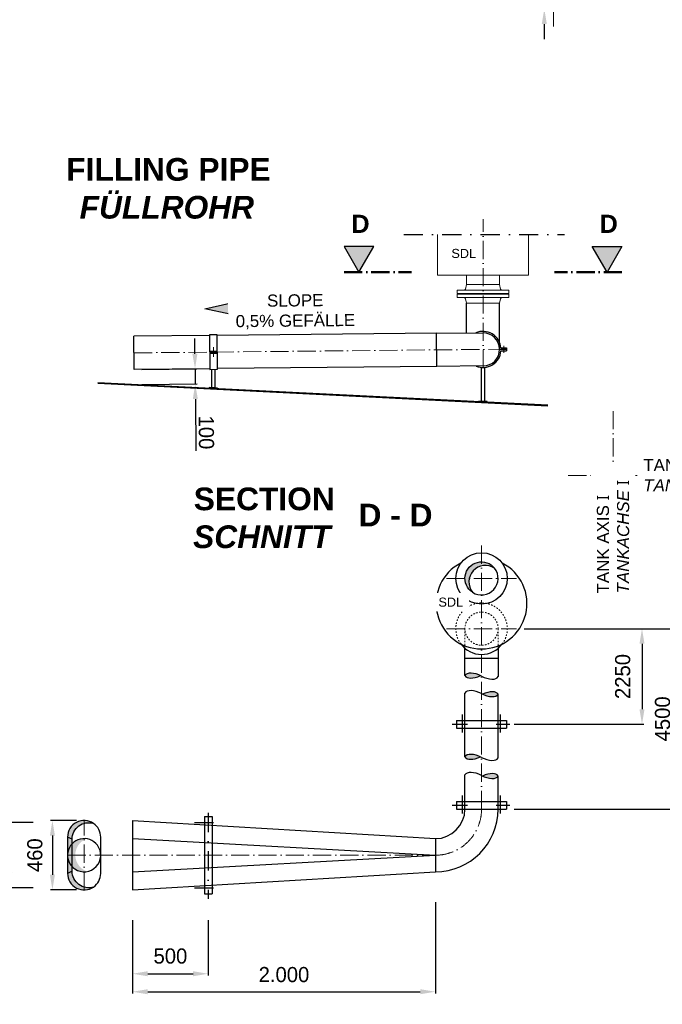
# Model space of a CAD drawing. Header units: millimetres. Extents: x -48448 to 452754, y -13941 to 17062.
# Tile 14 of 256: x -38752 to -34508, y -7557 to -1053. Entities that reach past the tile are written whole.
import ezdxf

# ---------------------------------------------------------------- set-up
doc = ezdxf.new("R2010")
doc.units = ezdxf.units.MM
for name, pattern in [('ACAD_ISO10W100', [18, 12, -3, 0, -3]), ('DASHDOT', [25.4, 12.7, -6.35, 0, -6.35]), ('JIS_02_1.0', [2, 1, -1])]:
    doc.linetypes.add(name, pattern=pattern)
doc.layers.add('Bemaßung', color=7, linetype='Continuous', lineweight=13)
doc.layers.add('Beschriftung', color=7, linetype='Continuous')
doc.styles.add('LBB3.5M1000', font='isocp.shx', dxfattribs={"height": 3.5})
doc.dimstyles.new('DIN', dxfattribs={"dimtxt": 2.5, "dimasz": 2.5, "dimexe": 1.25, "dimexo": 0.625, "dimtad": 1, "dimtih": 1, "dimdec": 4, "dimdsep": 46, "dimlunit": 6, "dimtxsty": 'Standard', "dimcen": 2.5, "dimadec": 0, "dimazin": 0, "dimtfac": 1, "dimtdec": 4, "dimtmove": 0, "dimatfit": 3, "dimfxl": 0, "dimtvp": 1, "dimtolj": 1, "dimtzin": 0, "dimarcsym": 0})

# ---------------------------------------------------------------- blocks, each defined once
blk = doc.blocks.new('*D73')
at = {"layer": 'Bemaßung', "color": 0, "lineweight": -2, "transparency": 16777216}
for p, q in [((-38006.79676554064, -7001.643023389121), (-38006.79676554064, -7367.604423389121)), ((-37506.79676554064, -7001.643023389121), (-37506.79676554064, -7367.604423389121)), ((-37906.79676554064, -7355.104423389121), (-37606.79676554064, -7355.104423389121))]:
    blk.add_line(p, q, dxfattribs=at)
at = {"layer": 'Bemaßung', "color": 0, "transparency": 16777216}
for points in [[(-37906.79676554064, -7338.437756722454), (-37906.79676554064, -7371.771090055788), (-38006.79676554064, -7355.104423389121)], [(-37606.79676554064, -7338.437756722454), (-37606.79676554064, -7371.771090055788), (-37506.79676554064, -7355.104423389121)]]:
    blk.add_solid(points, dxfattribs=at)
at = {"layer": 'DEFPOINTS', "color": 0, "transparency": 16777216}
for p in [(-38006.79676554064, -6801.643023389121), (-37506.79676554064, -6801.643023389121), (-37506.79676554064, -7355.104423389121)]:
    blk.add_point(p, dxfattribs=at)
at = {"layer": 'Bemaßung', "color": 0, "transparency": 16777216, "insert": (-37756.79676554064, -7238.681420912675), "char_height": 100, "attachment_point": 5}
blk.add_mtext('\\A1;500', dxfattribs=at)
blk = doc.blocks.new('*D74')
at = {"layer": 'Bemaßung', "color": 0, "lineweight": -2, "transparency": 16777216}
for p, q in [((-36006.79676554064, -6881.643023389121), (-36006.79676554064, -7486.467855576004)), ((-38006.79676554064, -7001.643023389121), (-38006.79676554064, -7486.467855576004)), ((-37906.79676554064, -7473.967855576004), (-36106.79676554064, -7473.967855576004))]:
    blk.add_line(p, q, dxfattribs=at)
at = {"layer": 'Bemaßung', "color": 0, "transparency": 16777216}
for points in [[(-37906.79676554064, -7457.301188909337), (-37906.79676554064, -7490.634522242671), (-38006.79676554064, -7473.967855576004)], [(-36106.79676554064, -7457.301188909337), (-36106.79676554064, -7490.634522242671), (-36006.79676554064, -7473.967855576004)]]:
    blk.add_solid(points, dxfattribs=at)
at = {"layer": 'DEFPOINTS', "color": 0, "transparency": 16777216}
for p in [(-36006.79676554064, -6681.643023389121), (-38006.79676554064, -6801.643023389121), (-36006.79676554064, -7473.967855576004)]:
    blk.add_point(p, dxfattribs=at)
at = {"layer": 'Bemaßung', "color": 0, "transparency": 16777216, "insert": (-37006.79676554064, -7361.26540341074), "char_height": 100, "attachment_point": 5}
blk.add_mtext('\\A1;2.000', dxfattribs=at)
blk = doc.blocks.new('*D69')
at = {"layer": 'Bemaßung', "color": 0, "lineweight": -2, "transparency": 16777216}
for p, q in [((-38663.23666554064, -6356.243023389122), (-38831.01177799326, -6356.243023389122)), ((-38818.51177799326, -6456.243023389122), (-38818.51177799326, -6687.94302338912)), ((-38663.23666554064, -6787.94302338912), (-38831.01177799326, -6787.94302338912))]:
    blk.add_line(p, q, dxfattribs=at)
at = {"layer": 'Bemaßung', "color": 0, "transparency": 16777216}
for points in [[(-38835.17844465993, -6456.243023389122), (-38801.8451113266, -6456.243023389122), (-38818.51177799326, -6356.243023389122)], [(-38835.17844465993, -6687.94302338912), (-38801.8451113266, -6687.94302338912), (-38818.51177799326, -6787.94302338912)]]:
    blk.add_solid(points, dxfattribs=at)
at = {"layer": 'DEFPOINTS', "color": 0, "transparency": 16777216}
for p in [(-38363.23666554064, -6356.243023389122), (-38818.51177799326, -6787.94302338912), (-38363.23666554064, -6787.94302338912)]:
    blk.add_point(p, dxfattribs=at)
at = {"layer": 'Bemaßung', "color": 0, "transparency": 16777216, "insert": (-38923.6909916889, -6572.093023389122), "char_height": 100, "attachment_point": 5, "rotation": 90}
blk.add_mtext('\\A1;350', dxfattribs=at)
blk = doc.blocks.new('*D75')
at = {"layer": 'Bemaßung', "color": 0, "lineweight": -2, "transparency": 16777216}
for p, q in [((-38376.60126554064, -6342.543023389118), (-38548.64035340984, -6342.543023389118)), ((-38536.14035340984, -6442.543023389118), (-38536.14035340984, -6701.64302338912)), ((-38376.60126554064, -6801.64302338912), (-38548.64035340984, -6801.64302338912))]:
    blk.add_line(p, q, dxfattribs=at)
at = {"layer": 'Bemaßung', "color": 0, "transparency": 16777216}
for points in [[(-38552.8070200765, -6442.543023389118), (-38519.47368674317, -6442.543023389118), (-38536.14035340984, -6342.543023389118)], [(-38552.8070200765, -6701.64302338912), (-38519.47368674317, -6701.64302338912), (-38536.14035340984, -6801.64302338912)]]:
    blk.add_solid(points, dxfattribs=at)
at = {"layer": 'DEFPOINTS', "color": 0, "transparency": 16777216}
for p in [(-38326.60126554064, -6342.543023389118), (-38536.14035340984, -6801.64302338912), (-38326.60126554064, -6801.64302338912)]:
    blk.add_point(p, dxfattribs=at)
at = {"layer": 'Bemaßung', "color": 0, "transparency": 16777216, "insert": (-38651.97788173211, -6572.093023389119), "char_height": 100, "attachment_point": 5, "rotation": 90}
blk.add_mtext('\\A1;460', dxfattribs=at)
blk = doc.blocks.new('*D76')
at = {"layer": 'Bemaßung', "color": 0, "lineweight": -2, "transparency": 16777216}
for p, q in [((-35421.38452823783, -5075.67602338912), (-34378.49970858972, -5075.676023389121)), ((-34390.99970858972, -5175.676023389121), (-34390.99970858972, -6167.093023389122)), ((-35486.79676554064, -6267.093023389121), (-34378.49970858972, -6267.093023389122))]:
    blk.add_line(p, q, dxfattribs=at)
at = {"layer": 'Bemaßung', "color": 0, "transparency": 16777216}
for points in [[(-34407.66637525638, -5175.676023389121), (-34374.33304192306, -5175.676023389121), (-34390.99970858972, -5075.676023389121)], [(-34407.66637525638, -6167.093023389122), (-34374.33304192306, -6167.093023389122), (-34390.99970858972, -6267.093023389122)]]:
    blk.add_solid(points, dxfattribs=at)
at = {"layer": 'DEFPOINTS', "color": 0, "transparency": 16777216}
for p in [(-35471.38452823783, -5075.67602338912), (-35536.79676554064, -6267.093023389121), (-34390.99970858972, -6267.093023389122)]:
    blk.add_point(p, dxfattribs=at)
at = {"layer": 'Bemaßung', "color": 0, "transparency": 16777216, "insert": (-34506.1611916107, -5671.384523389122), "char_height": 100, "attachment_point": 5, "rotation": 90}
blk.add_mtext('\\A1;4500', dxfattribs=at)
blk = doc.blocks.new('*D70')
at = {"layer": 'Bemaßung', "color": 0, "lineweight": -2, "transparency": 16777216}
for p, q in [((-35421.38452823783, -5075.67602338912), (-34629.51784075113, -5075.676023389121)), ((-34642.01784075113, -5175.676023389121), (-34642.01784075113, -5607.396223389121)), ((-35486.79676554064, -5707.39622338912), (-34629.51784075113, -5707.396223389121))]:
    blk.add_line(p, q, dxfattribs=at)
at = {"layer": 'Bemaßung', "color": 0, "transparency": 16777216}
for points in [[(-34658.68450741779, -5175.676023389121), (-34625.35117408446, -5175.676023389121), (-34642.01784075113, -5075.676023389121)], [(-34658.68450741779, -5607.396223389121), (-34625.35117408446, -5607.396223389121), (-34642.01784075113, -5707.396223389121)]]:
    blk.add_solid(points, dxfattribs=at)
at = {"layer": 'DEFPOINTS', "color": 0, "transparency": 16777216}
for p in [(-35471.38452823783, -5075.67602338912), (-35536.79676554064, -5707.39622338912), (-34642.01784075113, -5707.396223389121)]:
    blk.add_point(p, dxfattribs=at)
at = {"layer": 'Bemaßung', "color": 0, "transparency": 16777216, "insert": (-34769.10950833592, -5391.536123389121), "char_height": 100, "attachment_point": 5, "rotation": 90}
blk.add_mtext('\\A1;2250', dxfattribs=at)
blk = doc.blocks.new('*D71')
at = {"layer": 'Bemaßung', "color": 0, "lineweight": -2, "transparency": 16777216}
for p, q in [((-37595.13565336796, -3259.279304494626), (-37596.13491534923, -3159.284297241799)), ((-37946.00060137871, -3362.790532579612), (-37581.63701548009, -3359.149403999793)), ((-37594.1363913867, -3359.274311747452), (-37593.13712940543, -3459.269319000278)), ((-37945.0013393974, -3462.785539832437), (-37580.63775349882, -3459.14441125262)), ((-37592.13786742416, -3559.264326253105), (-37588.73294661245, -3899.990870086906))]:
    blk.add_line(p, q, dxfattribs=at)
at = {"layer": 'Bemaßung', "color": 0, "transparency": 16777216}
for points in [[(-37578.46981882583, -3259.112760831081), (-37611.8014879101, -3259.445848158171), (-37594.1363913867, -3359.274311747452)], [(-37575.47203288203, -3559.09778258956), (-37608.8037019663, -3559.430869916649), (-37593.13712940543, -3459.269319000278)]]:
    blk.add_solid(points, dxfattribs=at)
at = {"layer": 'DEFPOINTS', "color": 0, "transparency": 16777216}
for p in [(-37995.99810500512, -3363.290163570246), (-37994.99884302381, -3463.285170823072), (-37593.13712940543, -3459.269319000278)]:
    blk.add_point(p, dxfattribs=at)
at = {"layer": 'Bemaßung', "color": 0, "transparency": 16777216, "insert": (-37519.935555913, -3779.297377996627), "char_height": 100, "attachment_point": 5, "rotation": 270.5725444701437}
blk.add_mtext('\\A1;100', dxfattribs=at)
blk = doc.blocks.new('*D80')
at = {"layer": 'Bemaßung', "color": 0, "lineweight": -2, "transparency": 16777216}
for p, q in [((-35287.20737239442, -831.2252517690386), (-35287.20737239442, -541.2252517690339)), ((-35202.43627216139, -931.2252517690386), (-35299.70737239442, -931.2252517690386)), ((-35287.20737239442, -981.2252517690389), (-35287.20737239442, -931.2252517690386)), ((-35052.43627216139, -981.225251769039), (-35299.70737239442, -981.2252517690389)), ((-35287.20737239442, -1081.225251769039), (-35287.20737239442, -1181.225251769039))]:
    blk.add_line(p, q, dxfattribs=at)
at = {"layer": 'Bemaßung', "color": 0, "transparency": 16777216}
for points in [[(-35303.87403906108, -831.2252517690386), (-35270.54070572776, -831.2252517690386), (-35287.20737239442, -931.2252517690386)], [(-35303.87403906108, -1081.225251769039), (-35270.54070572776, -1081.225251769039), (-35287.20737239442, -981.2252517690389)]]:
    blk.add_solid(points, dxfattribs=at)
at = {"layer": 'DEFPOINTS', "color": 0, "transparency": 16777216}
for p in [(-35102.43627216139, -931.2252517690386), (-35287.20737239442, -981.2252517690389), (-34952.43627216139, -981.225251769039)]:
    blk.add_point(p, dxfattribs=at)
at = {"layer": 'Bemaßung', "color": 0, "transparency": 16777216, "insert": (-35357.20737239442, -636.2252517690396), "char_height": 100, "attachment_point": 5, "rotation": 90}
blk.add_mtext('\\A1;50', dxfattribs=at)

msp = doc.modelspace()

# ---------------------------------------------------------------- hatches: boundary and pattern name
h = msp.add_hatch(color=256)
edge = h.paths.add_edge_path()
edge.add_arc((-35701.79676520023, -4743.676023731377), 109.5499999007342, 38.31748586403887, 236.71165253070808, ccw=False)
edge.add_arc((-35675.97206554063, -4767.32792338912), 109.5499999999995, 56.71165277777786, 218.3174861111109)
at = {"layer": 'Bemaßung'}
h = msp.add_hatch(color=256, dxfattribs=at)
h.dxf.hatch_style = 1
h.paths.add_polyline_path([(-37529.0029229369, -2962.688471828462), (-37364.86473219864, -2924.578244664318), (-37364.13590740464, -2997.510910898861)])
h = msp.add_hatch(color=256, dxfattribs=at)
h.dxf.hatch_style = 1
edge = h.paths.add_edge_path()
edge.add_ellipse((-35723.17039628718, -5430.705841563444), major_axis=(-88.17636983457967, 45.15272919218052), ratio=0.4720939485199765, start_angle=270, end_angle=360, ccw=False)
edge.add_ellipse((-35723.17039628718, -5340.400380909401), major_axis=(-88.17636983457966, -45.15272919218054), ratio=0.4720939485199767, start_angle=0, end_angle=85.3473416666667, ccw=False)
edge = h.paths.add_edge_path()
edge.add_ellipse((-35680.5377347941, -5553.518041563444), major_axis=(88.17636983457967, 45.15272919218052), ratio=0.4720939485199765, start_angle=0, end_angle=85.3473416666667, ccw=False)
edge.add_ellipse((-35680.5377347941, -5463.212580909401), major_axis=(88.17636983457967, -45.15272919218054), ratio=0.4720939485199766, start_angle=270, end_angle=360, ccw=False)
edge = h.paths.add_edge_path()
edge.add_ellipse((-35723.17039628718, -5877.035293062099), major_axis=(-88.17636983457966, -45.15272919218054), ratio=0.4720939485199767, start_angle=0, end_angle=85.3473416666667, ccw=False)
edge.add_ellipse((-35723.17039628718, -5967.340753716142), major_axis=(-88.17636983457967, 45.15272919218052), ratio=0.4720939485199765, start_angle=270, end_angle=360, ccw=False)
edge = h.paths.add_edge_path()
edge.add_ellipse((-35680.5377347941, -6003.6915930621), major_axis=(88.17636983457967, -45.15272919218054), ratio=0.4720939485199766, start_angle=270, end_angle=360, ccw=False)
edge.add_ellipse((-35680.5377347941, -6093.997053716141), major_axis=(88.17636983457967, 45.15272919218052), ratio=0.4720939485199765, start_angle=0, end_angle=85.3473416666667, ccw=False)

# ---------------------------------------------------------------- linework, layer by layer
at = {"linetype": 'ACAD_ISO10W100', "lineweight": 18, "ltscale": 10}
for p, q in [((-35692.20787932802, -3354.347044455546), (-35692.20787932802, -2370.473244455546)), ((-37997.09279650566, -3253.745633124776), (-35559.69310628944, -3229.388408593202)), ((-37472.43940527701, -3216.437760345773), (-37471.79861157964, -3280.561255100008)), ((-34831.79676554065, -4838.632788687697), (-34831.79676554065, -3637.34215663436)), ((-35129.7208915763, -4063.676023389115), (-33878.53101910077, -4063.676023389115)), ((-35701.79676554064, -6267.093023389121), (-35701.79676554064, -4513.263786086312)), ((-35932.20900284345, -4743.67602338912), (-35471.38452823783, -4743.67602338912)), ((-35932.20900284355, -5075.67602338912), (-35471.38452823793, -5075.67602338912))]:
    msp.add_line(p, q, dxfattribs=at)
at = {"linetype": 'DASHDOT', "ltscale": 10}
for p, q in [((-36216.15577932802, -2472.677344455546), (-35154.45577932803, -2472.677344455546)), ((-35826.79676554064, -5762.147423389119), (-35826.79676554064, -5643.04512338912)), ((-35576.79676554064, -5762.147423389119), (-35576.79676554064, -5643.04512338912)), ((-35894.89466554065, -5707.39622338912), (-35794.89466554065, -5707.39622338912)), ((-35604.89466554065, -5707.39622338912), (-35514.89466554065, -5707.39622338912)), ((-35894.89466554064, -6242.093023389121), (-35794.89466554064, -6242.093023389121)), ((-35604.89466554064, -6242.093023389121), (-35514.89466554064, -6242.093023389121)), ((-37598.70106554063, -6787.94302338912), (-37444.35466554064, -6787.94302338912))]:
    msp.add_line(p, q, dxfattribs=at)
at = {"linetype": 'ACAD_ISO10W100', "lineweight": 50, "ltscale": 10}
for p, q in [((-36609.87016834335, -2720.857618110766), (-36163.59218976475, -2720.857618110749)), ((-34774.5455903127, -2720.857618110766), (-35220.8235688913, -2720.857618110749))]:
    msp.add_line(p, q, dxfattribs=at)
at = {"linetype": 'Continuous', "ltscale": 10}
for p, q in [((-35801.75787932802, -3122.251920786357), (-35801.75787932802, -2925.712644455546)), ((-35582.65787932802, -3230.712644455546), (-35582.65787932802, -2925.712644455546)), ((-35998.28734294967, -3124.215863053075), (-35693.30257082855, -3121.168114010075)), ((-37498.21245174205, -3139.204792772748), (-37998.18748800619, -3144.201102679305)), ((-37995.99810500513, -3363.290163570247), (-37998.18748800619, -3144.201102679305)), ((-35998.28734294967, -3124.215863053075), (-37448.21494811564, -3138.705161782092)), ((-35996.09795994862, -3343.304923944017), (-35998.28734294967, -3124.215863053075)), ((-37497.18209427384, -3242.311489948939), (-37447.18459064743, -3241.811858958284)), ((-37497.12256892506, -3248.26812373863), (-37447.12506529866, -3247.768492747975)), ((-37497.11295155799, -3249.230522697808), (-37447.11544793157, -3248.730891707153)), ((-35573.5451391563, -3220.712644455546), (-35536.79676554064, -3220.712644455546)), ((-35573.5451391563, -3240.712644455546), (-35536.79676554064, -3240.712644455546)), ((-35536.79676554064, -3220.712644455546), (-35536.79676554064, -3240.712644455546)), ((-37497.05342620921, -3255.187156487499), (-37447.0559225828, -3254.687525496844)), ((-37496.023068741, -3358.293853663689), (-37995.99810500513, -3363.290163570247)), ((-35996.09795994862, -3343.304923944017), (-37446.02556511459, -3357.794222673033)), ((-35691.1131878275, -3340.257174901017), (-35996.09795994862, -3343.304923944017)), ((-35811.34676612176, -5385.553110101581), (-35811.34676578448, -5205.671398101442)), ((-35592.24676555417, -5205.671398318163), (-35592.36136495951, -5392.603510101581)), ((-35811.34676554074, -5271.124592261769), (-35592.24676555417, -5271.121730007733)), ((-35811.34676554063, -5922.188023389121), (-35811.34676612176, -5501.314912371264)), ((-35592.24676554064, -5929.01142338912), (-35592.36136495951, -5508.365312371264)), ((-35866.79676554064, -5682.39622338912), (-35866.79676554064, -5732.39622338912)), ((-35866.79676554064, -5682.39622338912), (-35536.79676554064, -5682.39622338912)), ((-35536.79676554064, -5682.39622338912), (-35536.79676554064, -5732.39622338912)), ((-35866.79676554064, -5732.39622338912), (-35536.79676554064, -5732.39622338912)), ((-35811.34676554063, -6267.093023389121), (-35811.34676554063, -6041.793923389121)), ((-35592.24676554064, -6267.093023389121), (-35592.24676554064, -6048.61732338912)), ((-35866.79676554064, -6217.093023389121), (-35866.79676554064, -6267.093023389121)), ((-35866.79676554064, -6217.093023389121), (-35536.79676554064, -6217.093023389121)), ((-35536.79676554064, -6217.093023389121), (-35536.79676554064, -6267.093023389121)), ((-35866.79676554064, -6267.093023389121), (-35536.79676554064, -6267.093023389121)), ((-38006.79676554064, -6801.643023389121), (-36006.79676554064, -6681.643023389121)), ((-37531.79676554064, -6827.94302338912), (-37481.79676554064, -6827.94302338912))]:
    msp.add_line(p, q, dxfattribs=at)
for p, q in [((-35264.90716291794, -3599.844920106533), (-38236.27907932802, -3451.276096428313)), ((-35264.90716291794, -3605.145253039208), (-38236.27907932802, -3456.576429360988)), ((-38406.13926554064, -6677.460123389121), (-38436.15126554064, -6692.093023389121))]:
    msp.add_line(p, q)
at = {"linetype": 'JIS_02_1.0', "lineweight": 18, "ltscale": 10}
for p, q in [((-35811.34676578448, -5205.671398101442), (-35811.34676554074, -5075.676023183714)), ((-35592.24676555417, -5205.671398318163), (-35592.24676555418, -5075.674307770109))]:
    msp.add_line(p, q, dxfattribs=at)
at = {"linetype": 'Continuous', "ltscale": 10}
for points in [[(-37529.0029229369, -2962.688471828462), (-37364.86473219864, -2924.578244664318), (-37364.13590740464, -2997.510910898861), (-37529.0029229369, -2962.688471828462)], [(-37495.98110950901, -3362.492666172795), (-37445.9836058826, -3361.993035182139), (-37448.25690734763, -3134.506349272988), (-37498.25441097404, -3135.005980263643)], [(-37500.844265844, -3488.047893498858), (-37445.59690002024, -3490.810266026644), (-37445.34500486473, -3485.772370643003), (-37500.59237068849, -3483.009998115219)], [(-35720.05734786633, -3577.087375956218), (-35664.80998204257, -3579.849748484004), (-35664.55808688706, -3574.811853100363), (-35719.80545271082, -3572.049480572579)]]:
    msp.add_lwpolyline(points, close=True, dxfattribs=at)
for points in [[(-37462.6076739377, -3362.159161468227), (-37462.6076739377, -3484.909235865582), (-37483.42033261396, -3483.868601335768), (-37483.38320388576, -3362.366773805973)], [(-35702.6334146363, -3572.908083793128), (-35702.59822155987, -3349.341842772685)], [(-35681.82075596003, -3349.342124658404), (-35681.82075596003, -3573.948718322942)]]:
    msp.add_lwpolyline(points, dxfattribs=at)
msp.add_lwpolyline([(-35761.92359204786, -4835.250950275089, -1.174935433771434), (-35615.84523903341, -4675.752996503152, 0.851110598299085), (-35761.92359149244, -4835.250951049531)], format="xyb", dxfattribs=at)
msp.add_circle((-35701.79676554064, -4743.67602338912), 170, dxfattribs=at)
at = {"linetype": 'JIS_02_1.0', "lineweight": 18, "ltscale": 10}
msp.add_circle((-35701.79676554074, -5075.67602338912), 109.5500000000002, dxfattribs=at)
at = {"linetype": 'Continuous', "ltscale": 10}
for centre, radius, start, end in [((-35692.20787932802, -3230.712644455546), 109.55, 270.5725444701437, 90.57254447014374), ((-35701.79676554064, -4743.67602338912), 109.55, 236.7116527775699, 38.31748611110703), ((-35701.79676554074, -5075.67602338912), 170, 216.4649027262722, 323.5350972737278), ((-38326.60126554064, -6692.093023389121), 109.55, 304.7580111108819, 0)]:
    msp.add_arc(centre, radius, start, end, dxfattribs=at)
at = {"linetype": 'JIS_02_1.0', "lineweight": 18, "ltscale": 10}
msp.add_arc((-35701.79676554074, -5075.67602338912), 170, 323.535097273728, 216.464902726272, dxfattribs=at)
at = {"linetype": 'Continuous', "ltscale": 10}
for centre, major_axis, ratio, start_param, end_param in [((-35723.17039628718, -5430.705841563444), (-88.17636983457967, 45.15272919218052), 0.4720939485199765, 4.71238898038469, 6.283185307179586), ((-35723.17039628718, -5340.400380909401), (-88.17636983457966, -45.15272919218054), 0.4720939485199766, 0, 1.489592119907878), ((-35680.5377347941, -5347.450780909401), (88.17636983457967, -45.15272919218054), 0.4720939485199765, 4.71238898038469, 6.283185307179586), ((-35723.17039628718, -5546.467641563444), (-88.17636983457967, 45.15272919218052), 0.4720939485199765, 4.71238898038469, 6.283185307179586), ((-35680.5377347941, -5463.212580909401), (88.17636983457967, -45.15272919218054), 0.4720939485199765, 4.71238898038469, 6.283185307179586), ((-35680.5377347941, -5553.518041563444), (88.17636983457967, 45.15272919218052), 0.4720939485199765, 0, 1.489592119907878), ((-35723.17039628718, -5967.340753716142), (-88.17636983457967, 45.15272919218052), 0.4720939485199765, 4.71238898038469, 6.283185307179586), ((-35723.17039628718, -5877.035293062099), (-88.17636983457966, -45.15272919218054), 0.4720939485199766, 0, 1.489592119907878), ((-35680.5377347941, -5884.085693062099), (88.17636983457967, -45.15272919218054), 0.4720939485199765, 4.71238898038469, 6.283185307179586), ((-35723.17039628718, -6086.946653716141), (-88.17636983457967, 45.15272919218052), 0.4720939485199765, 4.71238898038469, 6.283185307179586), ((-35680.5377347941, -6003.6915930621), (88.17636983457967, -45.15272919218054), 0.4720939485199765, 4.71238898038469, 6.283185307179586), ((-35680.5377347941, -6093.997053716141), (88.17636983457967, 45.15272919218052), 0.4720939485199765, 0, 1.489592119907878)]:
    msp.add_ellipse(centre, major_axis=major_axis, ratio=ratio, start_param=start_param, end_param=end_param, dxfattribs=at)

# ---------------------------------------------------------------- texts
at = {"insert": (-39395.42698575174, -6360.573262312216), "char_height": 120, "width": 195.9471091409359, "attachment_point": 1, "style": 'LBB3.5M1000', "bg_fill": 2}
msp.add_mtext('\\pi37.769;{\\fArial|b1|i0|c0|p34;A}', dxfattribs=at)
at = {"layer": 'Beschriftung', "char_height": 120, "width": 195.9471091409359, "attachment_point": 1, "style": 'LBB3.5M1000', "bg_fill": 2}
for insert in [(-42166.51249614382, -963.0540978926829), (-42166.51249614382, -7377.035142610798)]:
    msp.add_mtext('\\pi47.714;{\\fArial|b1|i0|c0|p34;B}', dxfattribs=dict(at, insert=insert))

# ---------------------------------------------------------------- dimensions: what is measured, and where the dimension line sits
at = {"layer": 'Bemaßung'}
dim = msp.add_linear_dim(base=(-37593.13712940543, -3459.269319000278), p1=(-37995.99810500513, -3363.290163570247), p2=(-37994.99884302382, -3463.285170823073), angle=90.57254447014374, dimstyle='DIN', override={"dimscale": 10, "dimtxt": 10, "dimasz": 10, "dimexo": 5, "dimgap": 2, "dimdec": 2, "dimsah": 1, "dimtdec": 2}, dxfattribs=at)
dim.commit()
dim.dimension.update_dxf_attribs({"geometry": '*D71', "text_midpoint": (-37589.93206098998, -3779.996861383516), "dimtype": 160})
for base, p2, text, picture, middle in [((-34390.99970858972, -6267.093023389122), (-35536.79676554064, -6267.093023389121), '4500', '*D76', (-34506.1611916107, -5671.384523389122)), ((-34642.01784075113, -5707.396223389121), (-35536.79676554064, -5707.39622338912), '2250', '*D70', (-34769.10950833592, -5391.536123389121))]:
    dim = msp.add_linear_dim(base=base, p1=(-35471.38452823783, -5075.67602338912), p2=p2, angle=90, text=text, dimstyle='DIN', override={"dimscale": 10, "dimtxt": 10, "dimasz": 10, "dimexo": 5, "dimgap": 2, "dimdec": 2, "dimsah": 1, "dimtdec": 2, "dimtmove": 2}, dxfattribs=at)
    dim.commit()
    dim.dimension.update_dxf_attribs({"geometry": picture, "text_midpoint": middle, "dimtype": 160})

# ---------------------------------------------------------------- next in the draw order: hatches: boundary and pattern name
h = msp.add_hatch(color=256)
h.paths.add_polyline_path([(-38326.60126554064, -6361.367096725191), (-38326.60126554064, -6342.54302338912, 0.4142135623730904), (-38436.15126554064, -6452.093023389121), (-38406.13926554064, -6466.725923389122, -0.3350811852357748)])
h.paths.add_polyline_path([(-38326.60126554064, -6342.543023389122), (-38326.60126554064, -6361.367096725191, -0.1455573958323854), (-38264.14553751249, -6362.090331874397), (-38264.14553724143, -6362.090331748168, 0.1528340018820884)])
h.paths.add_polyline_path([(-38406.13926554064, -6466.725923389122), (-38436.15126554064, -6452.093023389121), (-38436.15126554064, -6572.093023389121, -0.1918652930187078), (-38406.13926554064, -6496.761031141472)])
h.paths.add_polyline_path([(-38406.13926554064, -6647.425015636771, -0.1918652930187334), (-38436.15126554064, -6572.09302338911), (-38436.15126554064, -6692.093023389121), (-38406.13926554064, -6677.460123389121)])
h.paths.add_polyline_path([(-38406.13926554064, -6677.460123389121), (-38436.15126554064, -6692.093023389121, 0.4142135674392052), (-38326.60126554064, -6801.643023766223), (-38326.60126554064, -6782.818950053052, -0.33508118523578)])
h.paths.add_polyline_path([(-38264.1455375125, -6782.095714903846, -0.1455573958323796), (-38326.60126554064, -6782.818950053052), (-38326.60126554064, -6801.643023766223, 0.1528340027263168)])
h = msp.add_hatch(color=256)
edge = h.paths.add_edge_path()
edge.add_arc((-38270.13713509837, -6570.606285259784), 114.9151892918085, 111.2957288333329, 251.7208461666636)
edge.add_arc((-38326.60126554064, -6572.093023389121), 109.5500000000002, 82.27316666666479, 280.74340833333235, ccw=False)

# ---------------------------------------------------------------- next in the draw order: linework, layer by layer
at = {"linetype": 'DASHDOT', "ltscale": 10}
for p, q in [((-35826.79676554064, -6296.84422338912), (-35826.79676554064, -6177.741923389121)), ((-35576.79676554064, -6296.84422338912), (-35576.79676554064, -6177.741923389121)), ((-37506.79676554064, -6292.027723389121), (-37506.79676554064, -6859.79662338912)), ((-37598.70106554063, -6356.243023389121), (-37444.35466554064, -6356.243023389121))]:
    msp.add_line(p, q, dxfattribs=at)
at = {"linetype": 'ACAD_ISO10W100', "lineweight": 18, "ltscale": 10}
for p, q in [((-38326.60126554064, -6801.643023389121), (-38326.60126554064, -6342.54302338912)), ((-38436.15126554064, -6572.093023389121), (-36006.79676554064, -6572.093023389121))]:
    msp.add_line(p, q, dxfattribs=at)
at = {"linetype": 'Continuous', "ltscale": 10}
for p, q in [((-38006.79676554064, -6342.54302338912), (-38006.79676554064, -6801.643023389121)), ((-38006.79676554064, -6342.54302338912), (-36006.79676554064, -6462.54302338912)), ((-37531.79676554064, -6316.243023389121), (-37481.79676554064, -6316.243023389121)), ((-37531.79676554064, -6316.243023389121), (-37531.79676554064, -6827.94302338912)), ((-37481.79676554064, -6316.243023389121), (-37481.79676554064, -6827.94302338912)), ((-38217.05126554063, -6692.093023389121), (-38217.05126554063, -6452.093023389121)), ((-38006.79676554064, -6462.54302338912), (-36006.79676554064, -6572.093023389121)), ((-36006.79676554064, -6462.54302338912), (-36006.79676554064, -6681.643023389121)), ((-38006.79676554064, -6681.643023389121), (-36006.79676554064, -6572.093023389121))]:
    msp.add_line(p, q, dxfattribs=at)
msp.add_line((-38406.13926554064, -6466.72592338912), (-38436.15126554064, -6452.093023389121))
msp.add_lwpolyline([(-38264.14553538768, -6362.090333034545, 0.6053711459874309), (-38436.15126554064, -6452.093023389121), (-38436.15126554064, -6692.093023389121, 0.6053711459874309), (-38264.14553751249, -6782.095714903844, -0.5052830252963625), (-38406.13926554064, -6677.460123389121), (-38406.13926554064, -6466.72592338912, -0.5052830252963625), (-38264.14553751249, -6362.090331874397)], format="xyb", dxfattribs=at)
for centre, radius, start, end in [((-36006.79676554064, -6267.093023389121), 414.55, 270, 0), ((-36006.79676554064, -6267.093023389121), 195.45, 270, 0), ((-38326.60126554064, -6452.093023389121), 109.55, 0, 55.2419888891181)]:
    msp.add_arc(centre, radius, start, end, dxfattribs=at)
at = {"linetype": 'ACAD_ISO10W100', "lineweight": 18, "ltscale": 10}
msp.add_arc((-36006.79676554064, -6267.093023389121), 305, 270, 0, dxfattribs=at)
for start, end in [(37.27316666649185, 235.7434083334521), (235.7434083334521, 37.27316666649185)]:
    msp.add_arc((-38326.60126554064, -6572.093023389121), 109.5500000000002, start, end)

# ---------------------------------------------------------------- next in the draw order: texts
at = {"insert": (-36609.87016834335, -2341.038750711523), "char_height": 120, "width": 195.9471091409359, "attachment_point": 1, "style": 'LBB3.5M1000', "bg_fill": 2}
msp.add_mtext('\\pi47.673;{\\fArial|b1|i0|c0|p34;D}', dxfattribs=at)
at = {"layer": 'Beschriftung', "attachment_point": 1, "style": 'LBB3.5M1000', "bg_fill": 2}
for s, insert, char_height, width in [('\\pi74.897;{\\fArial|b1|i0|c0|p34;GROUND PLAN\\L\\P\\pi221.06;\\fArial|b1|i1|c0|p34;\\lGRUNDRISS}', (-47469.22307508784, -1169.658946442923), 150, 1682.946359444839), ('{\\fArial|b0|i0|c0|p34;TANK AXIS \\fSegoe UI|b0|i0|c0|p34;II\\fArial|b0|i0|c0|p34;\\P\\fArial|b0|i1|c0|p34;TANKACHSE \\fSegoe UI|b0|i0|c0|p34;II}', (-34633.79283699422, -3954.708871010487), 80, 797.3306995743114), ('\\pi45.709;{\\fArial|b1|i0|c0|p34;C}', (-42748.28142042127, -7377.035142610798), 120, 195.9471091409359)]:
    msp.add_mtext(s, dxfattribs=dict(at, insert=insert, char_height=char_height, width=width))

# ---------------------------------------------------------------- next in the draw order: dimensions: what is measured, and where the dimension line sits
at = {"layer": 'Bemaßung'}
for base, p1, p2, text, override, picture, middle in [((-38818.51177799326, -6787.94302338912), (-38363.23666554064, -6356.243023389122), (-38363.23666554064, -6787.94302338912), '350', {"dimscale": 10, "dimtxt": 10, "dimasz": 10, "dimexo": 30, "dimgap": 2, "dimdec": 2, "dimsah": 1, "dimtdec": 2, "dimtmove": 2}, '*D69', (-38923.6909916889, -6572.093023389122)), ((-38536.14035340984, -6801.64302338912), (-38326.60126554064, -6342.543023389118), (-38326.60126554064, -6801.64302338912), '460', {"dimscale": 10, "dimtxt": 10, "dimasz": 10, "dimexo": 5, "dimgap": 2, "dimdec": 2, "dimsah": 1, "dimtdec": 2, "dimtmove": 2}, '*D75', (-38651.97788173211, -6572.093023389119))]:
    dim = msp.add_linear_dim(base=base, p1=p1, p2=p2, angle=90, text=text, dimstyle='DIN', override=override, dxfattribs=at)
    dim.commit()
    dim.dimension.update_dxf_attribs({"geometry": picture, "text_midpoint": middle, "dimtype": 160})

# ---------------------------------------------------------------- next in the draw order: hatches: boundary and pattern name
h = msp.add_hatch(color=256)
h.dxf.hatch_style = 1
h.paths.add_polyline_path([(-36511.89661377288, -2720.857618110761), (-36413.92305920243, -2551.162443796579), (-36609.87016834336, -2551.162443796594)])
h = msp.add_hatch(color=256)
h.dxf.hatch_style = 1
h.paths.add_polyline_path([(-34872.51914488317, -2720.857618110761), (-34970.49269945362, -2551.162443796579), (-34774.54559031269, -2551.162443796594)])

# ---------------------------------------------------------------- next in the draw order: linework, layer by layer
at = {"linetype": 'ACAD_ISO10W100', "lineweight": 18, "ltscale": 20}
msp.add_line((-35227.43627216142, -1097.18158083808), (-35227.43627216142, 3390.551870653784), dxfattribs=at)
for points in [[(-36511.89661377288, -2720.857618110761), (-36413.92305920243, -2551.162443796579), (-36609.87016834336, -2551.162443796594)], [(-34872.51914488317, -2720.857618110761), (-34970.49269945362, -2551.162443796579), (-34774.54559031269, -2551.162443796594)]]:
    msp.add_lwpolyline(points, close=True)

# ---------------------------------------------------------------- next in the draw order: texts
at = {"layer": 'Beschriftung', "attachment_point": 1, "style": 'LBB3.5M1000', "bg_fill": 2}
for s, insert, char_height, width in [('\\pi45.709;{\\fArial|b1|i0|c0|p34;C}', (-42748.28142042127, -963.0540978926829), 120, 195.9471091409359), ('{\\fArial|b0|i0|c0|p34;\\C256;SDL}', (-35900.96753558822, -2566.695642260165), 60, 172.6026639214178)]:
    msp.add_mtext(s, dxfattribs=dict(at, insert=insert, char_height=char_height, width=width))
at = {"layer": 'Beschriftung', "insert": (-34940.32250587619, -4842.980663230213), "char_height": 80, "width": 815.43217986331, "attachment_point": 1, "rotation": 90, "style": 'LBB3.5M1000', "bg_fill": 2}
msp.add_mtext('{\\fArial|b0|i0|c0|p34;TANK AXIS \\fSegoe UI|b0|i0|c0|p34;I\\fArial|b0|i0|c0|p34;\\P\\fArial|b0|i1|c0|p34;TANKACHSE \\fSegoe UI|b0|i0|c0|p34;I}', dxfattribs=at)

# ---------------------------------------------------------------- next in the draw order: dimensions: what is measured, and where the dimension line sits
at = {"layer": 'Bemaßung'}
dim = msp.add_linear_dim(base=(-35287.20737239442, -981.2252517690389), p1=(-35102.43627216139, -931.2252517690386), p2=(-34952.43627216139, -981.225251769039), angle=90, dimstyle='DIN', override={"dimscale": 10, "dimtxt": 10, "dimasz": 10, "dimexo": 10, "dimgap": 2, "dimdec": 2, "dimsah": 1, "dimtdec": 2}, dxfattribs=at)
dim.commit()
dim.dimension.update_dxf_attribs({"geometry": '*D80', "text_midpoint": (-35287.20737239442, -636.2252517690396), "dimtype": 160})
for base, p2, picture, middle in [((-36006.79676554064, -7473.967855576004), (-36006.79676554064, -6681.643023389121), '*D74', (-37006.79676554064, -7361.26540341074)), ((-37506.79676554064, -7355.104423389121), (-37506.79676554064, -6801.643023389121), '*D73', (-37756.79676554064, -7238.681420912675))]:
    dim = msp.add_linear_dim(base=base, p1=(-38006.79676554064, -6801.643023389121), p2=p2, dimstyle='DIN', override={"dimscale": 10, "dimtxt": 10, "dimasz": 10, "dimexo": 20, "dimgap": 2, "dimdec": 2, "dimsah": 1, "dimtdec": 2, "dimtmove": 2}, dxfattribs=at)
    dim.commit()
    dim.dimension.update_dxf_attribs({"geometry": picture, "text_midpoint": middle, "dimtype": 160})

# ---------------------------------------------------------------- next in the draw order: texts
at = {"insert": (-34970.49269945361, -2341.038750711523), "char_height": 120, "width": 195.9471091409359, "attachment_point": 1, "style": 'LBB3.5M1000', "bg_fill": 2}
msp.add_mtext('\\pi47.673;{\\fArial|b1|i0|c0|p34;D}', dxfattribs=at)
at = {"layer": 'Beschriftung', "attachment_point": 1, "style": 'LBB3.5M1000', "bg_fill": 2}
for s, insert, char_height, width in [('\\pi387.94;{\\fArial|b1|i0|c0|p34;SECTION\\L\\P\\pi383.65;\\fArial|b1|i1|c0|p34;\\lSCHNITT}', (-37990.52530722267, -4143.163609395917), 150, 1682.946359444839), ('\\pi30.171;{\\fArial|b1|i0|c0|p34;MOV - MOTOR DRIVE (FOR HYDRANT \\P\\pi286.54;REFUELING SYSTEM ONLY)\\P\\pi139.2;\\fArial|b1|i1|c0|p34;MOV - MOTORANTRIEB (NUR BEI\\P\\pi48.371;HYDRANTENBETANKUNGSSYSTEM)\\fArial|b0|i0|c0|p34; }', (-42800.91051446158, -5961.126756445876), 80, 2074.14917963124), ('\\pi204.36;{\\fArial|b0|i0|c0|p34;EMERGENCY EXIT\\P\\pi304.68;\\fArial|b0|i1|c0|p34;NOTAUSGANG}', (-47714.22549495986, -6956.754557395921), 80, 1397.41521334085)]:
    msp.add_mtext(s, dxfattribs=dict(at, insert=insert, char_height=char_height, width=width))

# ---------------------------------------------------------------- next in the draw order: linework, layer by layer
at = {"linetype": 'Continuous', "ltscale": 10}
msp.add_arc((-35701.79676554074, -4909.67602338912), 300, 117.1116095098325, 62.88839049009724, dxfattribs=at)

# ---------------------------------------------------------------- next in the draw order: texts
at = {"layer": 'Beschriftung', "char_height": 150, "width": 1682.946359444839, "attachment_point": 1, "style": 'LBB3.5M1000', "bg_fill": 2}
for s, insert in [('\\pi179.16;{\\fArial|b1|i0|c0|p34;FILLING PIPE\\L\\P\\pi267.41;\\fArial|b1|i1|c0|p34;\\lFÜLLROHR}', (-38623.92281880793, -1966.452537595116)), ('{\\fArial|b1|i0|c0|p34;D - D}', (-36514.4331142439, -4250.071789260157))]:
    msp.add_mtext(s, dxfattribs=dict(at, insert=insert))

# ---------------------------------------------------------------- next in the draw order: texts
at = {"layer": 'Beschriftung', "color": 1, "insert": (-37336.45751617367, -2870.783704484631), "char_height": 80, "width": 796.1632907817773, "attachment_point": 1, "rotation": 0.5725444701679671, "style": 'LBB3.5M1000', "bg_fill": 2}
msp.add_mtext('\\pi217.24;{\\fArial|b0|i0|c0|p34;\\C256;SLOPE\\P\\pi8.9411;0,5% GEFÄLLE}', dxfattribs=at)
at = {"layer": 'Beschriftung', "insert": (-35986.49269810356, -4870.22321156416), "char_height": 60, "width": 172.6026639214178, "attachment_point": 1, "style": 'LBB3.5M1000', "bg_fill": 2}
msp.add_mtext('{\\fArial|b0|i0|c0|p34;\\C256;SDL}', dxfattribs=at)

# ---------------------------------------------------------------- next in the draw order: linework, layer by layer
at = {"linetype": 'Continuous', "ltscale": 10}
msp.add_line((-35536.79676554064, -3230.712644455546), (-35582.65787932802, -3230.712644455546), dxfattribs=at)
at = {"linetype": 'ACAD_ISO10W100', "lineweight": 18, "ltscale": 5}
msp.add_line((-35555.17095234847, -3207.407414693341), (-35555.17095234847, -3254.017874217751), dxfattribs=at)
at = {"linetype": 'Continuous', "ltscale": 10}
for start, end in [(4.817073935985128, 113.6546722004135), (247.4904167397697, 355.1829260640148)]:
    msp.add_arc((-35692.20787932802, -3230.712644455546), 119.0833569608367, start, end, dxfattribs=at)
at = {"layer": 'Bemaßung'}
for p, q in [((-35801.75787932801, -2801.712644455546), (-35801.75787932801, -2739.712644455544)), ((-35582.65787932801, -2801.712644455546), (-35582.65787932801, -2739.712644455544)), ((-35862.20787932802, -2860.712644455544), (-35862.20787932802, -2839.712644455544)), ((-35862.20787932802, -2839.712644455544), (-35522.20787932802, -2839.712644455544)), ((-35862.20787932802, -2860.712644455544), (-35521.43404456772, -2860.712644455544)), ((-35801.75787932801, -2801.712644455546), (-35808.04418925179, -2831.760415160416)), ((-35801.75787932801, -2801.712644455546), (-35582.65787932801, -2801.712644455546)), ((-35582.65787932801, -2801.712644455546), (-35576.37156940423, -2831.760415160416)), ((-35522.20787932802, -2860.712644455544), (-35522.20787932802, -2839.712644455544)), ((-35862.20787932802, -2866.712644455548), (-35521.43404456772, -2866.712644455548)), ((-35862.20787932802, -2866.712644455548), (-35862.20787932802, -2887.712644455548)), ((-35862.20787932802, -2887.712644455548), (-35522.20787932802, -2887.712644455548)), ((-35826.20787932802, -2863.712644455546), (-35558.20787932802, -2863.712644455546)), ((-35826.20787932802, -2863.712644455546), (-35826.20787932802, -2863.712644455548)), ((-35826.20787932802, -2863.712644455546), (-35826.20787932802, -2863.712644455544)), ((-35801.75787932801, -2925.712644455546), (-35808.04418925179, -2895.664873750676)), ((-35801.75787932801, -2925.712644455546), (-35582.65787932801, -2925.712644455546)), ((-35582.65787932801, -2925.712644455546), (-35576.37156940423, -2895.664873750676)), ((-35558.20787932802, -2863.712644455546), (-35558.20787932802, -2863.712644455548)), ((-35558.20787932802, -2863.712644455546), (-35558.20787932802, -2863.712644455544)), ((-35522.20787932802, -2866.712644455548), (-35522.20787932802, -2887.712644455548))]:
    msp.add_line(p, q, dxfattribs=at)
msp.add_lwpolyline([(-35392.20787932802, -2472.677344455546), (-35392.20787932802, -2739.712644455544), (-35992.20787932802, -2739.712644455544), (-35992.20787932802, -2472.677344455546)], dxfattribs=at)
for centre, radius, start, end in [((-35829.20787932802, -2863.712644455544), 3, 0, 90), ((-35817.83227563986, -2829.712644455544), 10, 270, 348.1835507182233), ((-35566.58348301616, -2829.712644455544), 10, 191.8164492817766, 270), ((-35555.20787932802, -2863.712644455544), 3, 90, 180), ((-35829.20787932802, -2863.712644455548), 3, 270, 0), ((-35817.83227563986, -2897.712644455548), 10, 11.81644928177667, 90), ((-35566.58348301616, -2897.712644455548), 10, 90, 168.1835507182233), ((-35555.20787932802, -2863.712644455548), 3, 180, 270)]:
    msp.add_arc(centre, radius, start, end, dxfattribs=at)

doc.saveas('drawing.dxf')
